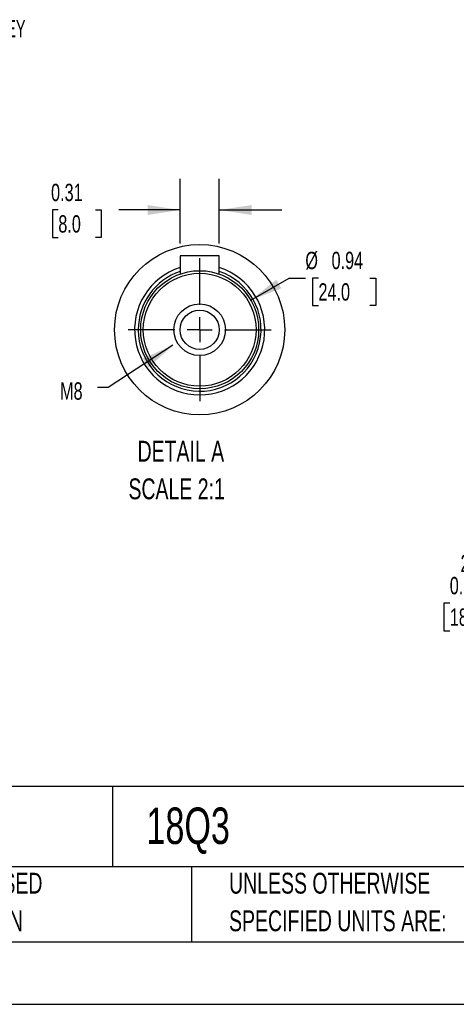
# Model space of a CAD drawing. Header units: inches. Extents: x 0 to 44, y 0 to 34.
# Tile 6 of 19: x 23 to 30, y 0 to 15.8. Entities that reach past the tile are written whole.
import ezdxf

# ---------------------------------------------------------------- set-up
doc = ezdxf.new("R2010")
doc.units = ezdxf.units.IN
doc.header["$LTSCALE"] = 4
doc.header["$MEASUREMENT"] = 0
doc.linetypes.add('CENTERX2', pattern=[0.8, 0.5, -0.1, 0.1, -0.1])
doc.layers.add('CENTER', color=40, linetype='CENTERX2')
doc.layers.add('SLD-DEFPOINTS', color=7, linetype='Continuous')
doc.layers.add('DIMENSIONS', color=140, linetype='Continuous', lineweight=25)
doc.layers.add('TEXT', color=140, linetype='Continuous', lineweight=25)
doc.styles.add('SLDTEXTSTYLE0', font='TXT', dxfattribs={"width": 0.7})
doc.styles.add('SLDTEXTSTYLE2', font='TXT', dxfattribs={"width": 0.628571})
doc.dimstyles.new('SLDDIMSTYLE0', dxfattribs={"dimtxt": 0.277778, "dimasz": 0.52, "dimexe": 0, "dimexo": 0.0625, "dimgap": 0.069444, "dimtad": 0, "dimtih": 1, "dimtoh": 1, "dimrnd": 1e-09, "dimdsep": 46, "dimtxsty": 'SLDTEXTSTYLE0', "dimsah": 1, "dimcen": 0.09, "dimadec": 0, "dimazin": 2, "dimtfac": 1, "dimtmove": 0, "dimatfit": 0, "dimfxl": 0, "dimfrac": 2, "dimtolj": 1, "dimtzin": 12, "dimarcsym": 0})
doc.dimstyles.new('SLDDIMSTYLE4', dxfattribs={"dimtxt": 0.18, "dimasz": 0.52, "dimexe": 0, "dimexo": 0.0625, "dimgap": 0, "dimtad": 0, "dimtih": 1, "dimtoh": 1, "dimdec": 0, "dimrnd": 1e-09, "dimzin": 0, "dimdsep": 46, "dimtxsty": 'Standard', "dimsah": 1, "dimcen": 0.09, "dimadec": 0, "dimazin": 0, "dimtfac": 0.52, "dimtdec": 0, "dimtofl": 0, "dimtmove": 0, "dimatfit": 3, "dimfxl": 0, "dimfrac": 2, "dimtolj": 1, "dimtzin": 0, "dimarcsym": 0})
doc.dimstyles.new('SLDDIMSTYLE8', dxfattribs={"dimtxt": 0.277778, "dimasz": 0.52, "dimexe": 0, "dimexo": 0.0625, "dimgap": 0.069444, "dimtad": 0, "dimtih": 1, "dimtoh": 1, "dimlfac": 0.5, "dimrnd": 1e-09, "dimdsep": 46, "dimtxsty": 'SLDTEXTSTYLE0', "dimsah": 1, "dimcen": 0.09, "dimadec": 0, "dimazin": 2, "dimtfac": 1, "dimtmove": 0, "dimatfit": 0, "dimfxl": 0, "dimfrac": 2, "dimtolj": 1, "dimtzin": 12, "dimarcsym": 0})
doc.dimstyles.new('SLDDIMSTYLE9', dxfattribs={"dimtxt": 0.277778, "dimasz": 0.52, "dimexe": 0, "dimexo": 0.0625, "dimgap": 0.069444, "dimtad": 0, "dimtih": 1, "dimtoh": 1, "dimlfac": 0.5, "dimrnd": 1e-09, "dimdsep": 46, "dimtxsty": 'SLDTEXTSTYLE0', "dimsah": 1, "dimcen": 0, "dimadec": 0, "dimazin": 2, "dimtfac": 1, "dimtofl": 0, "dimtmove": 0, "dimatfit": 3, "dimfxl": 0, "dimfrac": 2, "dimtolj": 1, "dimtzin": 12, "dimarcsym": 0})

# ---------------------------------------------------------------- blocks, each defined once
blk = doc.blocks.new('SW_NOTE_0')
at = {"layer": 'TEXT', "color": 0, "linetype": 'CENTERX2', "lineweight": 18, "char_height": 0.3333, "attachment_point": 1, "style": 'SLDTEXTSTYLE0'}
for s, insert in [('DETAIL A', (0.146, 0.43)), ('SCALE 2:1', (0, -0.172))]:
    blk.add_mtext(s, dxfattribs=dict(at, insert=insert))
blk = doc.blocks.new('SW_NOTE_0_3')
at = {"layer": 'TEXT', "color": 0, "linetype": 'CENTERX2', "lineweight": 18, "char_height": 0.33333, "attachment_point": 1, "style": 'SLDTEXTSTYLE0'}
for s, insert in [('UNLESS OTHERWISE', (0, 0.43)), ('SPECIFIED UNITS ARE:', (0, -0.172))]:
    blk.add_mtext(s, dxfattribs=dict(at, insert=insert))
blk = doc.blocks.new('SW_NOTE_0_7')
at = {"layer": 'TEXT', "color": 0, "linetype": 'CENTERX2', "lineweight": 18, "char_height": 0.33333, "attachment_point": 1, "style": 'SLDTEXTSTYLE0'}
for s, insert in [('METRIC UNITS USED', (0, 0.43)), ('FOR PART DESIGN', (0, -0.172))]:
    blk.add_mtext(s, dxfattribs=dict(at, insert=insert))
blk = doc.blocks.new('_D_14')
at = {"layer": 'DIMENSIONS'}
for p, q in [((32.075, 6.934), (32.075, 6.096)), ((32.784, 6.934), (32.784, 6.096)), ((32.075, 6.596), (31.006, 6.596)), ((32.784, 6.596), (33.784, 6.596)), ((29.931, 6.419), (29.838, 6.419)), ((29.838, 6.419), (29.838, 5.977)), ((30.757, 6.419), (30.85, 6.419)), ((30.85, 6.419), (30.85, 5.977)), ((29.838, 5.977), (29.931, 5.977)), ((30.85, 5.977), (30.757, 5.977))]:
    blk.add_line(p, q, dxfattribs=at)
for points in [[(32.075, 6.596), (31.555, 6.676), (31.555, 6.516)], [(32.784, 6.596), (33.304, 6.516), (33.304, 6.676)]]:
    blk.add_solid(points, dxfattribs=at)
at = {"layer": 'DIMENSIONS', "char_height": 0.2778, "attachment_point": 1, "style": 'SLDTEXTSTYLE0'}
for s, insert in [('2X', (30.104, 7.194)), ('0.71', (29.931, 6.839)), ('18.0', (29.931, 6.335))]:
    blk.add_mtext(s, dxfattribs=dict(at, insert=insert))
blk = doc.blocks.new('_D_25')
at = {"layer": 'DIMENSIONS'}
for p, q in [((25.609, 12.175), (25.609, 13.21)), ((26.239, 12.175), (26.239, 13.21)), ((23.659, 12.71), (23.565, 12.71)), ((23.565, 12.71), (23.565, 12.268)), ((24.253, 12.71), (24.347, 12.71)), ((24.347, 12.71), (24.347, 12.268)), ((25.609, 12.71), (24.63, 12.71)), ((26.239, 12.71), (27.239, 12.71)), ((23.565, 12.268), (23.659, 12.268)), ((24.347, 12.268), (24.253, 12.268))]:
    blk.add_line(p, q, dxfattribs=at)
for points in [[(25.609, 12.71), (25.089, 12.79), (25.089, 12.63)], [(26.239, 12.71), (26.759, 12.63), (26.759, 12.79)]]:
    blk.add_solid(points, dxfattribs=at)
at = {"layer": 'DIMENSIONS', "char_height": 0.2778, "attachment_point": 1, "style": 'SLDTEXTSTYLE0'}
for s, insert in [('0.31', (23.543, 13.13)), ('8.0', (23.659, 12.626))]:
    blk.add_mtext(s, dxfattribs=dict(at, insert=insert))
blk = doc.blocks.new('_D_26')
at = {"layer": 'DIMENSIONS'}
for p, q in [((26.742, 11.266), (27.357, 11.621)), ((27.357, 11.621), (27.617, 11.621)), ((27.827, 11.621), (27.733, 11.621)), ((27.733, 11.621), (27.733, 11.18)), ((28.652, 11.621), (28.746, 11.621)), ((28.746, 11.621), (28.746, 11.18)), ((27.733, 11.18), (27.827, 11.18)), ((28.746, 11.18), (28.652, 11.18))]:
    blk.add_line(p, q, dxfattribs=at)
blk.add_solid([(26.742, 11.266), (27.232, 11.457), (27.152, 11.595)], dxfattribs=at)
at = {"layer": 'DIMENSIONS', "char_height": 0.2778, "attachment_point": 1, "style": 'SLDTEXTSTYLE0'}
for s, insert in [('%%c', (27.617, 12.042)), ('0.94', (28.037, 12.042)), ('24.0', (27.827, 11.538))]:
    blk.add_mtext(s, dxfattribs=dict(at, insert=insert))
blk = doc.blocks.new('SW_CENTERMARKSYMBOL_6')
at = {"layer": 'CENTER', "color": 0}
for p, q in [((0, 0.4), (0, 1.145)), ((0, 0), (0, 0.2)), ((-0.4, 0), (-1.145, 0)), ((0, 0), (-0.2, 0)), ((0, 0), (0.2, 0)), ((0, 0), (0, -0.2)), ((0.4, 0), (1.145, 0)), ((0, -0.4), (0, -1.145))]:
    blk.add_line(p, q, dxfattribs=at)

msp = doc.modelspace()

# ---------------------------------------------------------------- linework, layer by layer
for p, q in [((26.239, 11.975), (25.609, 11.975)), ((25.609, 11.975), (25.609, 11.684)), ((26.239, 11.684), (26.239, 11.975))]:
    msp.add_line(p, q)
at = {"color": 7, "linetype": 'Continuous'}
msp.add_line((44, 0), (0, 0), dxfattribs=at)
for radius in [0.945, 0.903, 0.413, 0.315]:
    msp.add_circle((25.924, 10.794), radius)
for radius, start, end in [(1.043, 107.571, 72.429), (0.984, 108.6629, 180), (0.984, 180, 71.3371)]:
    msp.add_arc((25.924, 10.794), radius, start, end)
at = {"layer": 'SLD-DEFPOINTS'}
msp.add_circle((25.924, 10.794), 1.363, dxfattribs=at)
at = {"layer": 'TEXT'}
for p, q in [((43, 3.484), (1, 3.484)), ((24.529, 3.484), (24.529, 2.2)), ((43, 2.2), (1, 2.2)), ((25.792, 2.2), (25.792, 1)), ((1, 1), (43, 1))]:
    msp.add_line(p, q, dxfattribs=at)

# ---------------------------------------------------------------- block references
at = {"layer": 'CENTER'}
msp.add_blockref('SW_CENTERMARKSYMBOL_6', (25.924, 10.794), dxfattribs=at)
at = {"layer": 'TEXT', "linetype": 'CENTERX2', "lineweight": 18}
for name, p in [('SW_NOTE_0', (24.783, 8.587)), ('SW_NOTE_0_7', (20.233, 1.675)), ('SW_NOTE_0_3', (26.395, 1.675))]:
    msp.add_blockref(name, p, dxfattribs=at)

# ---------------------------------------------------------------- texts
at = {"layer": 'TEXT', "linetype": 'CENTERX2', "lineweight": 18, "attachment_point": 1}
for s, insert, char_height, style in [('8 X 8 X 45 KEY', (21.512, 15.751), 0.27778, 'SLDTEXTSTYLE2'), ('M8', (23.687, 9.952), 0.2778, 'SLDTEXTSTYLE0'), ('18Q3', (25.072, 3.149), 0.5833, 'SLDTEXTSTYLE0')]:
    msp.add_mtext(s, dxfattribs=dict(at, insert=insert, char_height=char_height, style=style))

# ---------------------------------------------------------------- dimensions: what is measured, and where the dimension line sits
at = {"layer": 'DIMENSIONS'}
dim = msp.add_linear_dim(base=(25.6088, 12.7102), p1=(26.2387, 11.9747), p2=(25.6088, 11.9747), dimstyle='SLDDIMSTYLE8', dxfattribs=at)
dim.commit()
dim.dimension.update_dxf_attribs({"geometry": '_D_25', "text_midpoint": (23.9559, 12.7102), "dimtype": 160})
dim = msp.add_diameter_dim_2p(p1=(25.1055, 10.3212), p2=(26.7421, 11.2661), dimstyle='SLDDIMSTYLE9', dxfattribs=at)
dim.commit()
dim.dimension.update_dxf_attribs({"geometry": '_D_26', "text_midpoint": (28.2395, 11.6213), "dimtype": 163})
dim = msp.add_linear_dim(base=(32.784, 6.596), p1=(32.075, 7.134), p2=(32.784, 7.134), text='2X\\P<>', dimstyle='SLDDIMSTYLE0', dxfattribs=at)
dim.commit()
dim.dimension.update_dxf_attribs({"geometry": '_D_14', "text_midpoint": (30.344, 6.596), "dimtype": 160})

# ---------------------------------------------------------------- leaders
at = {"layer": 'TEXT', "linetype": 'CENTERX2', "lineweight": 18}
msp.add_leader([(25.495, 10.545), (24.458, 9.872), (24.287, 9.872)], dimstyle='SLDDIMSTYLE4', dxfattribs=at)

doc.saveas('drawing.dxf')
